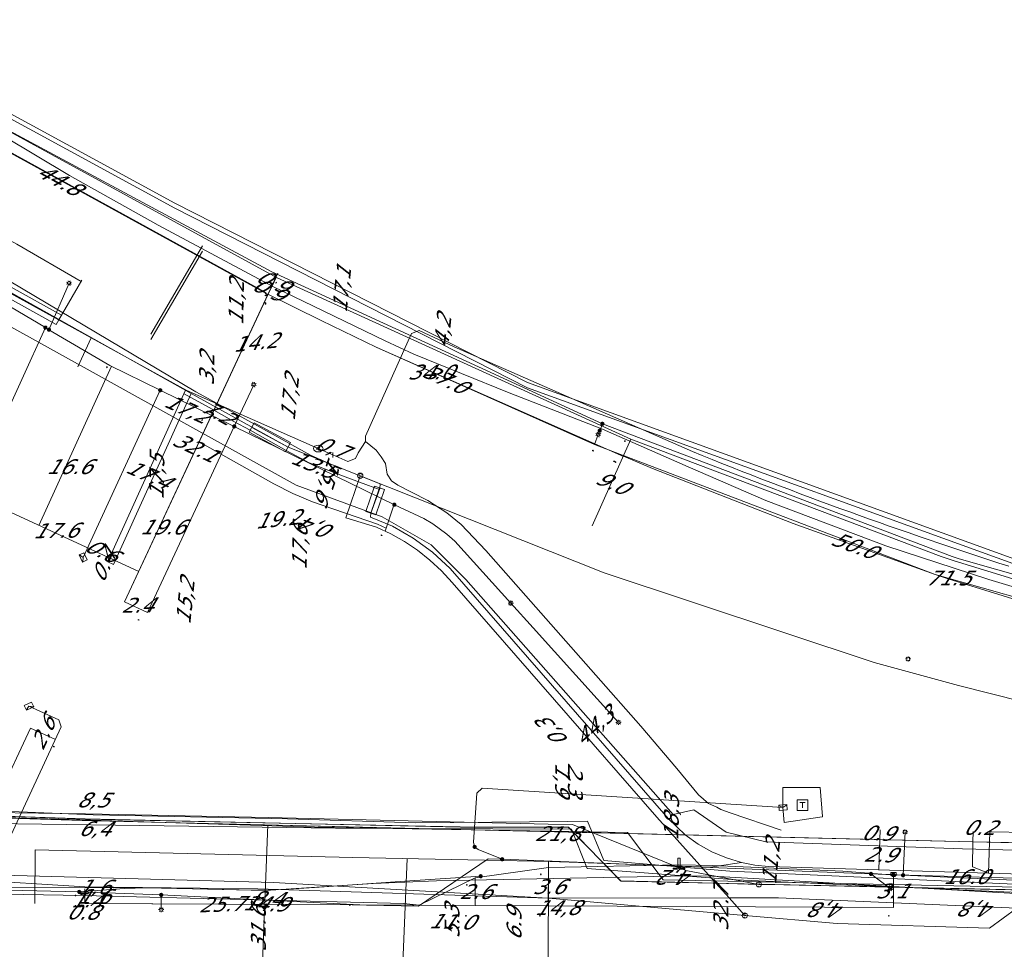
# Model space of a CAD drawing. Header units: metres. Extents: x 124576 to 133557, y 395865 to 402386.
# Tile 217 of 256: x 127365 to 127458, y 402198 to 402286. Entities that reach past the tile are written whole.
import ezdxf
from ezdxf.enums import TextEntityAlignment as Align

# ---------------------------------------------------------------- set-up
doc = ezdxf.new("R2010")
doc.units = ezdxf.units.M
doc.header["$MEASUREMENT"] = 0
for name, color, linetype, lineweight, true_color in [('LG_Datatransport', 3, 'Continuous', 13, 0x00ff00), ('LG_Datatransport_Blauw_Glas_Zuid', 3, 'Continuous', 13, 0x00ff00), ('LG_Datatransport_Eurofiber_Nederland_BV', 3, 'Continuous', 13, 0x00ff00), ('LG_Datatransport_Gebroeders_Van_der_Donk_BV_(FTTX)', 3, 'Continuous', 13, 0x00ff00), ('LG_Datatransport_KPN_BV', 3, 'Continuous', 13, 0x00ff00), ('LG_Datatransport_Tele2_Nederland_BV', 3, 'Continuous', 13, 0x00ff00), ('LG_Datatransport_Ziggo_BV', 3, 'Continuous', 13, 0x00ff00), ('LG_Gas_Hoge_Druk_Enexis_Netbeheer_BV', 7, 'Continuous', 13, 0xff9b00), ('LG_Gas_Lage_Druk_Enexis_Netbeheer_BV', 7, 'Continuous', 13, 0xffdc7d), ('LG_Gas_Lage_Druk_P_Enexis_Netbeheer_BV', 7, 'Continuous', 13, 0xffdc7d), ('LG_Laag_Spanning', 7, 'Continuous', 13, 0x960000), ('LG_Laag_Spanning_Enexis_Netbeheer_BV', 7, 'Continuous', 13, 0x960000), ('LG_Laag_Spanning_Gemeente_Dongen', 7, 'Continuous', 13, 0x960000), ('LG_Midden_Spanning_Enexis_Netbeheer_BV', 7, 'Continuous', 13, 0xd20000), ('LG_Riool_Onder_Druk_Gemeente_Dongen', 7, 'Continuous', 13, 0x800080), ('LG_unet-4_Brabant_Water', 5, 'Continuous', 13, 0x0000ff), ('MV_Datatransport_lijn', 3, 'Continuous', 0, 0x00ff00)]:
    doc.layers.add(name, color=color, linetype=linetype, lineweight=lineweight, true_color=true_color)
for name, color, linetype, lineweight in [('LG_Datatransport_P_KPN_BV', 7, 'Continuous', 0), ('LG_Laag_Spanning_P_Enexis_Netbeheer_BV', 7, 'Continuous', 0), ('LG_unet-4_P_Brabant_Water', 7, 'Continuous', 0), ('MV_Datatransport', 7, 'Continuous', 0), ('MV_Gas_Hoge_Druk', 7, 'Continuous', 0), ('MV_Gas_Hoge_Druk_pijl', 7, 'Continuous', 0), ('MV_Gas_Lage_Druk', 7, 'Continuous', 0), ('MV_Gas_Lage_Druk_pijl', 7, 'Continuous', 0), ('MV_Laag_Spanning', 7, 'Continuous', 0), ('MV_Laag_Spanning_lijn', 7, 'Continuous', 0), ('MV_Laag_Spanning_pijl', 7, 'Continuous', 0), ('MV_unet-4', 7, 'Continuous', 0)]:
    doc.layers.add(name, color=color, linetype=linetype, lineweight=lineweight)
doc.styles.add('Klic_Annotatie', font='verdanai.ttf', dxfattribs={"oblique": 20, "height": 1.4})
doc.styles.add('Style-Arial', font='arial.ttf')

# ---------------------------------------------------------------- blocks, each defined once
blk = doc.blocks.new('Mof')
at = {"layer": 'LG_Laag_Spanning_P_Enexis_Netbeheer_BV'}
h = blk.add_hatch(color=256, dxfattribs=at)
edge = h.paths.add_edge_path()
edge.add_arc((0, 0), 2, 0, 360)
blk = doc.blocks.new('DeliveryPoint')
at = {"layer": 'LG_Laag_Spanning_P_Enexis_Netbeheer_BV', "flags": 128}
blk.add_lwpolyline([(-3.75, -2.5), (3.75, -2.5), (3.75, 2.5), (-3.75, 2.5), (-3.75, -2.5)], close=True, dxfattribs=at)
blk.add_lwpolyline([(-3.75, 2.5), (-3.75, 2.16), (0, 0), (3.75, 2.16)], dxfattribs=at)
blk = doc.blocks.new('Streetlight')
at = {"layer": 'LG_Laag_Spanning_P_Enexis_Netbeheer_BV'}
for p, q in [((-1.77, 1.77), (-1.06, 1.06)), ((0, 2.5), (0, 1.5)), ((1.77, 1.77), (1.06, 1.06)), ((-1.06, -1.06), (-1.77, -1.77)), ((0, -1.5), (0, -2.5)), ((1.06, -1.06), (1.77, -1.77))]:
    blk.add_line(p, q, dxfattribs=at)
at = {"layer": 'LG_Laag_Spanning_P_Enexis_Netbeheer_BV', "flags": 128}
for points in [[(-2.5, 0), (-1.5, 0)], [(1.5, 0), (2.5, 0)]]:
    blk.add_lwpolyline(points, dxfattribs=at)
at = {"layer": 'LG_Laag_Spanning_P_Enexis_Netbeheer_BV'}
blk.add_circle((0, 0), 1.5, dxfattribs=at)
blk = doc.blocks.new('Eindkap')
at = {"layer": 'LG_Gas_Lage_Druk_P_Enexis_Netbeheer_BV', "flags": 128}
blk.add_lwpolyline([(-0.75, -2.5), (1.75, -2.5), (1.75, 2.5), (-0.75, 2.5), (-2.02, 1.24), (-2.02, -1.24), (-0.75, -2.5)], close=True, dxfattribs=at)
blk = doc.blocks.new('DeliveryPoint_1')
at = {"layer": 'LG_Gas_Lage_Druk_P_Enexis_Netbeheer_BV', "flags": 128}
blk.add_lwpolyline([(-3.75, -2.5), (3.75, -2.5), (3.75, 2.5), (-3.75, 2.5), (-3.75, -2.5)], close=True, dxfattribs=at)
blk.add_lwpolyline([(-3.75, 2.5), (-3.75, 2.16), (0, 0), (3.75, 2.16)], dxfattribs=at)
blk = doc.blocks.new('Aftakzadel')
at = {"layer": 'LG_Gas_Lage_Druk_P_Enexis_Netbeheer_BV', "flags": 128}
blk.add_lwpolyline([(3, 3.12, 0.414214), (1, 1.12), (1, -6.38), (-1, -6.38), (-1, 1.12, 0.414214), (-3, 3.12), (-5.5, 3.12), (-5.5, 4.12), (-3, 4.12, -0.414214), (0, 1.12, -0.414214), (3, 4.12), (5.5, 4.12), (5.5, 3.12), (3, 3.12)], format="xyb", close=True, dxfattribs=at)
blk = doc.blocks.new('Aansluitkast_1')
at = {"layer": 'LG_Laag_Spanning_P_Enexis_Netbeheer_BV'}
for p, q in [((-2.5, 2.5), (2.5, 2.5)), ((0, -2.5), (0, 2.5))]:
    blk.add_line(p, q, dxfattribs=at)
at = {"layer": 'LG_Laag_Spanning_P_Enexis_Netbeheer_BV', "flags": 128}
blk.add_lwpolyline([(-5, -5), (5, -5), (5, 5), (-5, 5), (-5, -5)], close=True, dxfattribs=at)
blk = doc.blocks.new('m_pijl')
at = {"layer": 'MV_Laag_Spanning_pijl'}
blk.add_hatch(color=7, dxfattribs=at).paths.add_polyline_path([(-1, -0.33), (-1, 0), (-1, 0.33), (0, 0)])
at = {"layer": 'MV_Laag_Spanning_pijl', "flags": 128}
blk.add_lwpolyline([(-1, 0), (-1, 0.33), (0, 0), (-1, -0.33), (-1, 0)], close=True, dxfattribs=at)
blk = doc.blocks.new('m_pijl_2')
at = {"layer": 'MV_Gas_Lage_Druk_pijl'}
blk.add_hatch(color=7, dxfattribs=at).paths.add_polyline_path([(-1, -0.33), (-1, 0), (-1, 0.33), (0, 0)])
at = {"layer": 'MV_Gas_Lage_Druk_pijl', "flags": 128}
blk.add_lwpolyline([(-1, 0), (-1, 0.33), (0, 0), (-1, -0.33), (-1, 0)], close=True, dxfattribs=at)
blk = doc.blocks.new('m_pijl_3')
at = {"layer": 'MV_Gas_Hoge_Druk_pijl'}
blk.add_hatch(color=7, dxfattribs=at).paths.add_polyline_path([(-1, -0.33), (-1, 0), (-1, 0.33), (0, 0)])
at = {"layer": 'MV_Gas_Hoge_Druk_pijl', "flags": 128}
blk.add_lwpolyline([(-1, 0), (-1, 0.33), (0, 0), (-1, -0.33), (-1, 0)], close=True, dxfattribs=at)
blk = doc.blocks.new('FireHydrant')
at = {"layer": 'LG_unet-4_P_Brabant_Water'}
blk.add_ellipse((0, 0), major_axis=(4.45, 0), ratio=0.727642, dxfattribs=at)
at = {"layer": 'LG_unet-4_P_Brabant_Water', "style": 'Style-Arial'}
blk.add_text('BK', height=2.5, dxfattribs=at).set_placement((0, 0), align=Align.MIDDLE_CENTER)
blk = doc.blocks.new('Afsluiter_2')
at = {"layer": 'LG_unet-4_P_Brabant_Water'}
blk.add_line((0, -2.5), (0, 2.5), dxfattribs=at)
blk.add_solid([(-0.25, 2.5), (0.25, 2.5), (-0.25, -2.5), (0.25, -2.5)], dxfattribs=at)
blk = doc.blocks.new('Onbekend_3')
at = {"layer": 'LG_Datatransport_P_KPN_BV'}
blk.add_hatch(color=256, dxfattribs=at).paths.add_polyline_path([(-0.25, -1.07, -0.262633), (0.23, 0.15), (0.59, 0.47, 0.379827), (0.7, 1.26), (0.69, 1.26, 0.228508), (-0.03, 1.53), (-0.03, 1.52, 0.459053), (-0.82, 0.79), (-1.29, 0.85, -0.414214), (-0.08, 2, -0.243799), (1.09, 1.52, -0.379827), (0.9, 0.11), (0.54, -0.2, 0.262633), (0.23, -1.08), (-0.17, -1.07)])
blk.add_circle((0, 0), 2.5, dxfattribs=at)
at = {"layer": 'LG_Datatransport_P_KPN_BV', "extrusion": (0, 0, -1)}
blk.add_solid([(0.34, -2.06), (-0.21, -2.06), (0.34, -1.51), (-0.21, -1.51)], dxfattribs=at)

msp = doc.modelspace()

# ---------------------------------------------------------------- linework, layer by layer
at = {"layer": 'LG_Datatransport', "flags": 128}
for points in [[(127353.877, 402264.937), (127368.171, 402256.991), (127368.657, 402257.865), (127354.363, 402265.811), (127353.877, 402264.937)], [(127386.422, 402246.794), (127389.866, 402244.935), (127390.34, 402245.815), (127386.896, 402247.674), (127386.422, 402246.794)], [(127398.273, 402241.673), (127397.464, 402239.289), (127398.41, 402238.967), (127399.219, 402241.351), (127398.273, 402241.673)]]:
    msp.add_lwpolyline(points, dxfattribs=at)
at = {"layer": 'LG_Datatransport_Blauw_Glas_Zuid', "flags": 128}
msp.add_lwpolyline([(127469.9, 402203.5), (127425.6, 402204.4), (127422.2, 402208.9), (127392.6, 402209.4), (127351.2, 402210.7), (127351.2, 402205), (127349.6, 402205), (127345.3, 402204.9), (127329.6, 402205.4), (127316.3, 402205.8), (127300.8, 402207.9), (127296.4, 402209.9), (127234.8, 402214), (127190.2, 402216.7), (127187.9, 402215.9), (127185.9, 402213.9), (127184.5, 402210.3), (127182.5, 402210.4), (127174.7, 402210.7), (127174.4, 402212.4), (127169.7, 402216.2), (127165.4, 402218), (127153.8, 402219), (127067.4, 402225.1)], dxfattribs=at)
at = {"layer": 'LG_Datatransport_Eurofiber_Nederland_BV', "flags": 128}
for points in [[(127207.8, 402215.3), (127312.3, 402206.2), (127312.6, 402213), (127316.2, 402212.9), (127361.4, 402210.5), (127370.9, 402210.2), (127406.4, 402209.4), (127416.6, 402209.4), (127421.6, 402204.3), (127462.3, 402203.4)], [(127259.891, 402211.392), (127300.961, 402207.764), (127313.178, 402206.656), (127313.477, 402213.449), (127317.074, 402213.291), (127329.321, 402212.653), (127362.282, 402210.937), (127371.656, 402210.553), (127390.06, 402210.189), (127402.185, 402209.793), (127416.533, 402209.935), (127418.433, 402209.954), (127419.967, 402206.242), (127431.892, 402205.236), (127462.267, 402203.832)], [(127259.891, 402211.392), (127300.961, 402207.764), (127313.178, 402206.656), (127313.477, 402213.449), (127317.074, 402213.291), (127329.321, 402212.653), (127362.282, 402210.937), (127371.656, 402210.553), (127390.06, 402210.189), (127402.185, 402209.793), (127416.533, 402209.935), (127418.433, 402209.954), (127419.967, 402206.242), (127431.892, 402205.236), (127462.267, 402203.832)], [(127259.891, 402211.392), (127300.961, 402207.764), (127313.178, 402206.656), (127313.477, 402213.449), (127317.074, 402213.291), (127329.321, 402212.653), (127362.282, 402210.937), (127371.656, 402210.553), (127390.06, 402210.189), (127402.185, 402209.793), (127416.533, 402209.935), (127418.433, 402209.954), (127419.967, 402206.242), (127431.892, 402205.236), (127462.267, 402203.832)], [(127300.961, 402207.764), (127313.178, 402206.656), (127313.477, 402213.449), (127317.074, 402213.291), (127329.321, 402212.653), (127362.282, 402210.937), (127371.656, 402210.553), (127390.06, 402210.189)], [(127390.06, 402210.189), (127402.185, 402209.793), (127416.533, 402209.935), (127418.433, 402209.954), (127419.967, 402206.242), (127431.892, 402205.236), (127462.267, 402203.832), (127501.681, 402202.159), (127509.911, 402202.859), (127513.017, 402202.973), (127516.1, 402202.745), (127519.387, 402202.118), (127522.114, 402201.277), (127525.343, 402199.621), (127528.76, 402198.207), (127532.27, 402197.081), (127535.816, 402196.256), (127536.449, 402196.106), (127537.023, 402195.655), (127537.335, 402195.01), (127537.346, 402194.344), (127538.602, 402194.348), (127543.099, 402194.533), (127545.064, 402194.614)]]:
    msp.add_lwpolyline(points, dxfattribs=at)
at = {"layer": 'LG_Datatransport_Gebroeders_Van_der_Donk_BV_(FTTX)', "flags": 128}
msp.add_lwpolyline([(127146.729, 402378.25), (127168.374, 402366.081), (127171.515, 402364.735), (127184.875, 402358.29), (127204.882, 402346.158), (127233.211, 402329.109), (127296.118, 402294.016), (127306.702, 402287.812), (127325.127, 402271.008), (127331.094, 402268.855), (127343.594, 402265.993), (127350.664, 402264.08), (127390.854, 402241.782), (127398.996, 402238.779), (127403.65, 402236.135), (127406.93, 402232.857), (127426.521, 402210.604), (127428.477, 402211.054), (127431.541, 402208.922), (127435.312, 402208.018), (127453.89, 402207.345), (127499.649, 402206.215)], dxfattribs=at)
at = {"layer": 'LG_Datatransport_KPN_BV', "flags": 128}
for points in [[(127396.927, 402242.667), (127393.78, 402243.92), (127392.211, 402244.598), (127382.483, 402250), (127381.383, 402250.611), (127347.358, 402270.832), (127167.232, 402369.136), (127159.093, 402373.589), (127152.376, 402377.346), (127149.189, 402379.104)], [(127433.312, 402201.04), (127431.815, 402202.714), (127430.583, 402204.092), (127429.868, 402204.891), (127424.985, 402210.352), (127405.63, 402232.566), (127404.619, 402233.664), (127403.525, 402234.68), (127402.354, 402235.606), (127401.114, 402236.436), (127399.812, 402237.167), (127398.457, 402237.792), (127395.557, 402238.679), (127396.927, 402242.667)], [(127544.731, 402199.973), (127544.477, 402199.99), (127543.78, 402200.037), (127522.249, 402205.87), (127510.3, 402208.947), (127508.731, 402209.335), (127500, 402211.493), (127496.51, 402212.357), (127482.159, 402215.747), (127474.745, 402217.435), (127453.533, 402222.817), (127445.554, 402225), (127420.013, 402233.483), (127396.927, 402242.667)], [(127433.312, 402201.04), (127414.724, 402202.688), (127414.713, 402202.689), (127388.725, 402204.171), (127350.245, 402205.205), (127345.127, 402205.315), (127326.886, 402205.707), (127312.343, 402206.881), (127300.414, 402207.845), (127300.325, 402207.852), (127209.095, 402215.262), (127205.368, 402215.564), (127193.387, 402216.249)], [(127299.84, 402215.344), (127306.415, 402214.402), (127314.612, 402213.541), (127326.588, 402212.652), (127348.739, 402211.443), (127361.999, 402210.795), (127370.947, 402210.663), (127388.215, 402210.298), (127414.721, 402209.689), (127417.017, 402209.635), (127427.743, 402205.295), (127429.868, 402204.891), (127434.635, 402203.985)], [(127273.62, 402209.584), (127312.314, 402206.225), (127312.343, 402206.881), (127312.353, 402207.113), (127312.612, 402213.019), (127316.212, 402212.867), (127361.426, 402210.513), (127370.949, 402210.163), (127401.476, 402209.535), (127406.385, 402209.419), (127414.716, 402209.413), (127416.62, 402209.384), (127421.558, 402204.331), (127430.583, 402204.092), (127434.635, 402203.985)], [(127459.053, 402201.727), (127436.487, 402202.721), (127431.815, 402202.714), (127414.724, 402202.688), (127414.707, 402202.688), (127387.227, 402203.571), (127370.881, 402203.763), (127348.462, 402205.148), (127345.127, 402205.315), (127326.307, 402206.257), (127312.353, 402207.113), (127300.414, 402207.845), (127300.298, 402207.852), (127273.62, 402209.584)], [(127527.523, 402199.489), (127526.11, 402200.149), (127523.834, 402201.267), (127521.472, 402202.187), (127519.039, 402202.902), (127516.555, 402203.407), (127514.036, 402203.698), (127511.501, 402203.773), (127508.97, 402203.631), (127507.999, 402203.557), (127500, 402202.951), (127499.988, 402202.951), (127462.28, 402204.069), (127461.343, 402203.389), (127459.053, 402201.727), (127456.453, 402199.84), (127442.043, 402200.267), (127433.312, 402201.04)], [(127434.635, 402203.985), (127435.591, 402203.96), (127461.343, 402203.389), (127462.252, 402203.369), (127471.204, 402203.08), (127498.307, 402201.812)]]:
    msp.add_lwpolyline(points, dxfattribs=at)
at = {"layer": 'LG_Datatransport_Tele2_Nederland_BV', "flags": 128}
msp.add_lwpolyline([(127154.997, 402218.501), (127164.8, 402217.8), (127168.2, 402216.2), (127171.1, 402214.3), (127172.9, 402212.8), (127175.2, 402210.3), (127185.4, 402210.8), (127187.2, 402213.6), (127189.9, 402215.5), (127193.5, 402216.2), (127220.2, 402214.6), (127312.8, 402206.1), (127312.9, 402212.7), (127364.5, 402209.7), (127394.6, 402209.3), (127416.9, 402209.2), (127418.4, 402205.5), (127432.5, 402204.4), (127497.2, 402201.5)], dxfattribs=at)
at = {"layer": 'LG_Datatransport_Ziggo_BV'}
for p, q in [((127368.414, 402257.428), (127354.12, 402265.374)), ((127380.932, 402250.462), (127373.6, 402234.267)), ((127390.103, 402245.375), (127386.659, 402247.234)), ((127397.937, 402239.128), (127398.746, 402241.512)), ((127373.055, 402234.516), (127373.6, 402234.267)), ((127454.891, 402208.023), (127427.676, 402208.673)), ((127454.891, 402208.023), (127454.909, 402208.983)), ((127460.106, 402207.897), (127454.891, 402208.023))]:
    msp.add_line(p, q, dxfattribs=at)
at = {"layer": 'LG_Datatransport_Ziggo_BV', "flags": 128}
for points in [[(127373.055, 402234.516), (127373.6, 402234.267), (127380.932, 402250.462), (127354.155, 402265.438), (127353.406, 402266.287), (127352.768, 402266.487), (127346.416, 402268.481), (127340.095, 402270.009), (127333.362, 402271.3), (127332.745, 402271.156), (127331.862, 402267.846), (127330.465, 402268.051), (127325.158, 402270.948), (127323.069, 402271.87), (127322.974, 402271.94), (127322.341, 402271.729)], [(127352.768, 402266.487), (127353.406, 402266.287), (127354.155, 402265.438), (127380.932, 402250.462)], [(127501.006, 402203.704), (127456.364, 402205.048), (127435.557, 402205.674), (127434.27, 402205.802), (127433.001, 402206.051), (127431.571, 402206.485), (127430.196, 402207.072), (127428.892, 402207.804), (127427.676, 402208.673), (127426.08, 402210.174), (127405.428, 402233.895), (127403.769, 402235.435), (127401.942, 402236.77), (127399.971, 402237.883), (127397.883, 402238.757), (127397.937, 402239.128), (127398.778, 402241.473), (127398.802, 402241.907), (127390.124, 402245.372), (127380.932, 402250.462), (127354.155, 402265.438)], [(127501.006, 402203.704), (127456.364, 402205.048), (127435.557, 402205.674), (127434.27, 402205.802), (127433.001, 402206.051), (127431.571, 402206.485), (127430.196, 402207.072), (127428.892, 402207.804), (127427.676, 402208.673), (127426.08, 402210.174), (127405.428, 402233.895), (127403.769, 402235.435), (127401.942, 402236.77), (127399.971, 402237.883), (127397.883, 402238.757), (127397.937, 402239.128), (127398.778, 402241.473), (127398.802, 402241.907), (127390.124, 402245.372), (127380.932, 402250.462), (127354.155, 402265.438)], [(127366.141, 402202.187), (127366.166, 402207.252), (127396.212, 402206.521), (127414.884, 402206.159), (127430.049, 402205.624), (127433.001, 402206.051), (127431.571, 402206.485), (127430.196, 402207.072), (127428.892, 402207.804), (127427.676, 402208.673), (127426.08, 402210.174), (127405.428, 402233.895), (127403.769, 402235.435), (127401.942, 402236.77), (127399.971, 402237.883), (127397.883, 402238.757), (127397.937, 402239.128), (127398.778, 402241.473), (127398.802, 402241.907), (127390.124, 402245.372), (127380.932, 402250.462), (127354.155, 402265.438)], [(127354.155, 402265.438), (127380.932, 402250.462), (127390.124, 402245.372), (127398.802, 402241.907), (127398.778, 402241.473), (127397.937, 402239.128), (127397.883, 402238.757), (127399.971, 402237.883), (127401.942, 402236.77), (127403.769, 402235.435), (127405.428, 402233.895), (127426.08, 402210.174), (127427.676, 402208.673), (127428.892, 402207.804), (127430.196, 402207.072), (127431.571, 402206.485), (127433.001, 402206.051), (127434.27, 402205.802), (127435.557, 402205.674), (127456.364, 402205.048), (127501.006, 402203.704)], [(127354.155, 402265.438), (127380.932, 402250.462), (127390.124, 402245.372), (127398.802, 402241.907), (127398.778, 402241.473), (127397.937, 402239.128), (127397.883, 402238.757), (127399.971, 402237.883), (127401.942, 402236.77), (127403.769, 402235.435), (127405.428, 402233.895), (127426.08, 402210.174), (127427.676, 402208.673), (127428.892, 402207.804), (127430.196, 402207.072), (127431.571, 402206.485), (127433.001, 402206.051), (127434.27, 402205.802), (127435.557, 402205.674), (127456.364, 402205.048), (127454.846, 402205.637), (127454.891, 402208.023), (127454.909, 402208.983)], [(127354.155, 402265.438), (127380.932, 402250.462), (127390.124, 402245.372), (127398.802, 402241.907), (127398.778, 402241.473), (127397.937, 402239.128), (127397.883, 402238.757), (127399.971, 402237.883), (127401.942, 402236.77), (127403.769, 402235.435), (127405.428, 402233.895), (127426.08, 402210.174), (127427.676, 402208.673), (127428.892, 402207.804), (127430.196, 402207.072), (127431.571, 402206.485), (127433.001, 402206.051), (127434.27, 402205.802), (127435.557, 402205.674), (127456.364, 402205.048), (127501.006, 402203.704)], [(127380.932, 402250.462), (127390.124, 402245.372), (127398.802, 402241.907), (127398.778, 402241.473), (127397.937, 402239.128), (127397.883, 402238.757), (127399.971, 402237.883), (127401.942, 402236.77), (127403.769, 402235.435), (127405.428, 402233.895)], [(127405.428, 402233.895), (127426.08, 402210.174), (127427.676, 402208.673)], [(127427.676, 402208.673), (127370.615, 402210.037), (127359.694, 402210.364), (127341.467, 402211.178), (127333.577, 402211.776)], [(127427.676, 402208.673), (127428.892, 402207.804), (127430.196, 402207.072), (127431.571, 402206.485), (127433.001, 402206.051)], [(127456.364, 402205.048), (127454.846, 402205.637), (127454.891, 402208.023)], [(127366.141, 402202.187), (127366.166, 402207.252), (127396.212, 402206.521)], [(127433.001, 402206.051), (127430.049, 402205.624), (127414.884, 402206.159), (127396.212, 402206.521)], [(127433.001, 402206.051), (127434.27, 402205.802), (127435.557, 402205.674), (127456.364, 402205.048)], [(127456.364, 402205.048), (127501.006, 402203.704), (127505.221, 402203.973), (127509.473, 402204.401), (127512.75, 402204.525), (127516.964, 402204.069), (127520.343, 402203.42), (127523.388, 402202.294), (127528.001, 402200.002), (127533.056, 402198.326), (127534.478, 402195.638)]]:
    msp.add_lwpolyline(points, dxfattribs=at)
at = {"layer": 'LG_Gas_Hoge_Druk_Enexis_Netbeheer_BV'}
msp.add_line((127388.652, 402260.587), (127399.283, 402255.445), dxfattribs=at)
at = {"layer": 'LG_Gas_Hoge_Druk_Enexis_Netbeheer_BV', "flags": 128}
for points in [[(127342.897, 402286.657), (127349.146, 402283.238), (127353.564, 402280.821), (127389.069, 402261.393), (127422.512, 402246.122), (127451.871, 402235.011), (127453.11, 402234.611), (127469.462, 402229.602), (127518.067, 402218.669), (127562.155, 402211.97), (127562.499, 402211.956)], [(127343.449, 402273.225), (127344.261, 402274.67), (127344.74, 402275.461), (127348.807, 402282.115), (127349.139, 402282.658), (127354.676, 402279.536), (127358.82, 402277.626), (127363.136, 402274.845), (127369.431, 402271.103), (127377.803, 402266.371), (127388.652, 402260.587), (127399.283, 402255.445), (127401.99, 402254.17), (127411.017, 402250.505), (127415.555, 402248.757), (127419.838, 402247.08), (127427.962, 402243.524), (127435.294, 402240.331), (127446.66, 402236.015), (127456.402, 402232.848), (127468.458, 402229.205)]]:
    msp.add_lwpolyline(points, dxfattribs=at)
at = {"layer": 'LG_Gas_Lage_Druk_Enexis_Netbeheer_BV', "flags": 128}
for points in [[(127361.277, 402203.093), (127368.642, 402218.883), (127368.4, 402219.547), (127365.59, 402220.858)], [(127291.202, 402212.652), (127298.394, 402208.459), (127300.301, 402207.753), (127311.239, 402206.367), (127312.125, 402206.255), (127327.758, 402204.274), (127333.255, 402203.577), (127352.83, 402203.239), (127359.854, 402203.118), (127361.277, 402203.093), (127370.712, 402202.93), (127401.065, 402202.175), (127402.5, 402202.028), (127407.805, 402204.617), (127414.731, 402205.59), (127427.08, 402205.82), (127430.245, 402205.777), (127442.568, 402205.229), (127446.287, 402204.948), (127447.387, 402204.932)]]:
    msp.add_lwpolyline(points, dxfattribs=at)
at = {"layer": 'LG_Laag_Spanning', "flags": 128}
msp.add_lwpolyline([(127437.035, 402209.827), (127440.642, 402210.381), (127440.643, 402210.381), (127440.644, 402210.382), (127440.645, 402210.382), (127440.646, 402210.383), (127440.647, 402210.384), (127440.648, 402210.385), (127440.649, 402210.386), (127440.649, 402210.387), (127440.65, 402210.388), (127440.65, 402210.389), (127440.65, 402210.391), (127440.65, 402210.392), (127440.454, 402213.147), (127440.454, 402213.148), (127440.453, 402213.149), (127440.453, 402213.15), (127440.452, 402213.151), (127440.452, 402213.153), (127440.451, 402213.153), (127440.45, 402213.154), (127440.449, 402213.155), (127440.448, 402213.155), (127440.446, 402213.156), (127440.445, 402213.156), (127440.444, 402213.156), (127436.914, 402213.156), (127436.913, 402213.156), (127436.912, 402213.156), (127436.91, 402213.155), (127436.909, 402213.155), (127436.908, 402213.154), (127436.907, 402213.153), (127436.906, 402213.152), (127436.906, 402213.151), (127436.905, 402213.15), (127436.905, 402213.149), (127436.904, 402213.148), (127436.904, 402213.146), (127436.904, 402211.256), (127436.904, 402211.255), (127437.023, 402209.836), (127437.023, 402209.835), (127437.024, 402209.834), (127437.024, 402209.833), (127437.025, 402209.831), (127437.025, 402209.83), (127437.026, 402209.83), (127437.027, 402209.829), (127437.028, 402209.828), (127437.03, 402209.828), (127437.031, 402209.827), (127437.032, 402209.827), (127437.033, 402209.827), (127437.035, 402209.827)], dxfattribs=at)
at = {"layer": 'LG_Laag_Spanning_Enexis_Netbeheer_BV'}
for p, q in [((127367.481, 402256.491), (127369.382, 402260.894)), ((127385.007, 402247.332), (127386.849, 402251.283)), ((127378.004, 402250.759), (127370.716, 402234.932)), ((127419.837, 402247.582), (127419.583, 402246.93)), ((127419.583, 402246.93), (127419.44, 402246.562)), ((127448.284, 402204.849), (127448.469, 402208.943)), ((127445.246, 402204.975), (127447.071, 402203.586)), ((127378.099, 402202.988), (127378.1, 402201.599))]:
    msp.add_line(p, q, dxfattribs=at)
at = {"layer": 'LG_Laag_Spanning_Enexis_Netbeheer_BV', "flags": 128}
for points in [[(127487.389, 402225.164), (127453.579, 402234.808), (127452.913, 402235.022), (127419.837, 402247.582), (127388.556, 402261.975), (127358.201, 402278.269), (127354.048, 402280.498), (127353.628, 402280.735), (127351.876, 402281.676), (127342.931, 402286.528), (127336.458, 402290.039), (127335.871, 402290.365), (127307.1, 402306.335), (127304.907, 402305.42), (127303.494, 402303.097), (127301.386, 402299.631), (127300.211, 402297.371), (127298.293, 402296.67), (127298.055, 402296.807)], [(127304.907, 402305.42), (127307.1, 402306.335), (127335.871, 402290.365), (127336.458, 402290.039), (127342.931, 402286.528), (127351.876, 402281.676), (127353.628, 402280.735), (127354.048, 402280.498), (127358.201, 402278.269), (127388.556, 402261.975), (127419.837, 402247.582), (127452.913, 402235.022), (127453.579, 402234.808), (127487.389, 402225.164), (127516.241, 402218.771), (127522.831, 402217.54), (127568.244, 402211.718), (127568.365, 402211.71), (127585.6, 402210.905), (127586.733, 402211.504)], [(127487.389, 402225.164), (127453.579, 402234.808), (127452.913, 402235.022), (127419.837, 402247.582), (127388.556, 402261.975), (127358.201, 402278.269), (127354.048, 402280.498), (127353.628, 402280.735), (127351.876, 402281.676), (127342.931, 402286.528)], [(127325.989, 402280.825), (127326.897, 402280.299), (127341.127, 402272.056), (127356.658, 402262.883), (127361.875, 402259.801), (127367.143, 402256.69), (127367.481, 402256.491), (127373.231, 402253.094), (127378.004, 402250.759), (127385.007, 402247.332), (127400.156, 402239.92)], [(127341.127, 402272.056), (127356.658, 402262.883), (127361.875, 402259.801), (127367.143, 402256.69), (127367.481, 402256.491), (127373.231, 402253.094), (127378.004, 402250.759), (127385.007, 402247.332), (127400.156, 402239.92)], [(127341.127, 402272.056), (127356.658, 402262.883), (127361.875, 402259.801), (127367.143, 402256.69), (127367.481, 402256.491), (127373.231, 402253.094), (127378.004, 402250.759), (127385.007, 402247.332), (127400.156, 402239.92)], [(127400.156, 402239.92), (127402.952, 402238.607), (127403.808, 402238.099), (127405.133, 402237.13), (127405.871, 402236.463), (127411.163, 402230.602)], [(127400.156, 402239.92), (127402.952, 402238.607), (127403.808, 402238.099), (127405.133, 402237.13), (127405.871, 402236.463), (127411.163, 402230.602)], [(127411.163, 402230.602), (127413.284, 402228.254), (127421.352, 402219.32)], [(127411.163, 402230.602), (127413.284, 402228.254), (127421.352, 402219.32)], [(127284.067, 402226.136), (127282.82, 402224.276), (127286.069, 402217.853), (127286.63, 402217.076), (127286.787, 402216.866), (127287.106, 402216.45), (127287.201, 402216.329), (127303.669, 402204.888), (127339.17, 402204), (127350.267, 402203.723), (127354.245, 402203.665), (127370.345, 402203.269)], [(127179.379, 402194.999), (127179.722, 402195.967), (127181.057, 402196.939), (127183.68, 402197.019), (127184.589, 402197.038), (127184.976, 402197.491), (127184.789, 402198.771), (127183.397, 402208.293), (127186.538, 402215.233), (127191.085, 402217.618), (127250.871, 402213.637), (127270.206, 402212.489), (127316.126, 402206.477), (127327.713, 402205.231), (127335.864, 402204.355), (127339.17, 402204), (127350.267, 402203.723), (127354.245, 402203.665), (127370.345, 402203.269)], [(127287.106, 402216.45), (127287.201, 402216.329), (127303.669, 402204.888), (127339.17, 402204), (127350.267, 402203.723), (127354.245, 402203.665), (127370.345, 402203.269)], [(127407.75, 402207.532), (127407.646, 402207.971), (127407.946, 402212.624), (127408.477, 402213.091), (127436.914, 402211.256)], [(127410.351, 402206.363), (127408.077, 402207.284), (127407.75, 402207.532)], [(127370.345, 402203.269), (127378.099, 402202.988), (127397.51, 402202.023), (127402.449, 402201.929), (127409.038, 402206.415), (127410.351, 402206.363), (127442.671, 402205.077), (127445.246, 402204.975), (127447.357, 402204.891)], [(127370.345, 402203.269), (127378.099, 402202.988), (127397.51, 402202.023), (127402.449, 402201.929), (127409.038, 402206.415), (127410.351, 402206.363), (127442.671, 402205.077), (127445.246, 402204.975), (127447.357, 402204.891)], [(127370.345, 402203.269), (127378.099, 402202.988), (127397.51, 402202.023), (127402.449, 402201.929), (127409.038, 402206.415), (127410.351, 402206.363), (127442.671, 402205.077), (127445.246, 402204.975), (127447.357, 402204.891)], [(127370.345, 402203.269), (127378.099, 402202.988), (127397.51, 402202.023), (127402.449, 402201.929), (127409.038, 402206.415), (127410.351, 402206.363), (127442.671, 402205.077), (127445.246, 402204.975), (127447.357, 402204.891)], [(127408.322, 402204.754), (127401.145, 402204.273), (127392.603, 402203.701), (127390.607, 402203.571), (127388.951, 402203.466), (127386.953, 402203.426), (127376.629, 402203.661), (127374.632, 402203.606), (127370.345, 402203.269)], [(127408.322, 402204.754), (127401.145, 402204.273), (127392.603, 402203.701), (127390.607, 402203.571), (127388.951, 402203.466), (127386.953, 402203.426), (127376.629, 402203.661), (127374.632, 402203.606), (127370.345, 402203.269)], [(127408.322, 402204.754), (127401.145, 402204.273), (127392.603, 402203.701), (127390.607, 402203.571), (127388.951, 402203.466), (127386.953, 402203.426), (127376.629, 402203.661), (127374.632, 402203.606), (127370.345, 402203.269)], [(127408.322, 402204.754), (127401.145, 402204.273), (127392.603, 402203.701), (127390.607, 402203.571), (127388.951, 402203.466), (127386.953, 402203.426), (127376.629, 402203.661), (127374.632, 402203.606), (127370.345, 402203.269)], [(127534.391, 402200.862), (127527.94, 402201.256), (127448.284, 402204.849), (127447.357, 402204.891)], [(127534.391, 402200.862), (127527.94, 402201.256), (127448.284, 402204.849), (127447.357, 402204.891)], [(127339.17, 402204), (127350.267, 402203.723), (127354.245, 402203.665), (127370.345, 402203.269)]]:
    msp.add_lwpolyline(points, dxfattribs=at)
at = {"layer": 'LG_Laag_Spanning_Gemeente_Dongen'}
msp.add_line((127382.011, 402264.43), (127377.106, 402256.072), dxfattribs=at)
at = {"layer": 'LG_Laag_Spanning_Gemeente_Dongen', "flags": 128}
msp.add_lwpolyline([(127589.227, 402210.755), (127589.076, 402210.759), (127571.237, 402211.795), (127544.458, 402215.256), (127509.946, 402221.275), (127467.469, 402231.658), (127412.756, 402251.501), (127379.384, 402268.482), (127362.034, 402277.917), (127327.408, 402296.08), (127314.013, 402303.348), (127236.534, 402346.532), (127190.903, 402371.754), (127169.013, 402383.83), (127166.564, 402385.138)], dxfattribs=at)
at = {"layer": 'LG_Midden_Spanning_Enexis_Netbeheer_BV', "flags": 128}
for points in [[(127644.326, 402207.98), (127616.923, 402208.379), (127581.958, 402209.722), (127488.46, 402224.094), (127486.045, 402224.65), (127485.359, 402224.167), (127482.525, 402211.73), (127481.747, 402208.316), (127480.677, 402207.473), (127470.843, 402207.641), (127442.913, 402208.309), (127370.615, 402210.037), (127348.777, 402210.811), (127343.795, 402211.055), (127341.467, 402211.178), (127316.384, 402213.438), (127301.34, 402215.403), (127300.247, 402215.757), (127300.096, 402215.896)], [(127765.873, 402204.275), (127765.136, 402205.036), (127731.463, 402205.89), (127644.326, 402207.98), (127616.923, 402208.379), (127581.958, 402209.722), (127488.46, 402224.094), (127486.045, 402224.65), (127485.359, 402224.167), (127482.525, 402211.73), (127481.747, 402208.316), (127480.677, 402207.473), (127470.843, 402207.641), (127442.913, 402208.309), (127370.615, 402210.037), (127348.777, 402210.811), (127343.795, 402211.055), (127341.467, 402211.178), (127316.384, 402213.438), (127301.34, 402215.403), (127300.247, 402215.757), (127300.096, 402215.896)], [(127325.151, 402205.572), (127325.534, 402205.557), (127340.572, 402203.303), (127352.853, 402203.839), (127356.521, 402203.66), (127375.629, 402203.684), (127387.953, 402203.403), (127398.152, 402204.073), (127404.144, 402204.331), (127427.854, 402204.79), (127430.252, 402204.744), (127485.406, 402201.591), (127487.774, 402201.789), (127492.628, 402202.895), (127494.986, 402202.99), (127533.135, 402200.936), (127533.867, 402200.894), (127534.085, 402200.881), (127534.389, 402200.849)], [(127325.151, 402205.572), (127325.534, 402205.557), (127340.572, 402203.303), (127352.853, 402203.839), (127356.521, 402203.66), (127375.629, 402203.684), (127387.953, 402203.403), (127398.152, 402204.073), (127404.144, 402204.331), (127427.854, 402204.79), (127430.252, 402204.744), (127485.406, 402201.591), (127487.774, 402201.789), (127492.628, 402202.895), (127494.986, 402202.99), (127533.135, 402200.936), (127533.867, 402200.894), (127534.085, 402200.881), (127534.389, 402200.849)]]:
    msp.add_lwpolyline(points, dxfattribs=at)
at = {"layer": 'LG_Riool_Onder_Druk_Gemeente_Dongen'}
msp.add_line((127382.011, 402263.93), (127377.106, 402255.572), dxfattribs=at)
at = {"layer": 'LG_Riool_Onder_Druk_Gemeente_Dongen', "flags": 128}
msp.add_lwpolyline([(127907.091, 402350.532), (127903.801, 402218.354), (127862.088, 402206.824), (127833.496, 402205.047), (127816.502, 402204.326), (127589.076, 402210.259), (127571.237, 402211.295), (127544.458, 402214.756), (127509.946, 402220.775), (127467.469, 402231.158), (127412.756, 402251.001), (127379.384, 402267.982), (127362.034, 402277.417), (127327.408, 402295.58), (127314.013, 402302.848), (127236.534, 402346.032), (127190.903, 402371.254), (127169.013, 402383.33), (127165.996, 402384.941)], dxfattribs=at)
at = {"layer": 'LG_unet-4_Brabant_Water'}
for p, q in [((127370.22, 402252.99), (127371.46, 402255.73)), ((127394.33, 402244.63), (127392.96, 402245.24)), ((127431.93, 402210.76), (127436.74, 402209.1))]:
    msp.add_line(p, q, dxfattribs=at)
at = {"layer": 'LG_unet-4_Brabant_Water', "flags": 128}
for points in [[(127392.96, 402245.24), (127380.52, 402250.73), (127371.46, 402255.73), (127353.99, 402265.36), (127336.54, 402274.98), (127327.48, 402279.98)], [(127396.72, 402244.83), (127397.41, 402245.9), (127397.42, 402246.42), (127401.47, 402255.45), (127401.77, 402256.13), (127402.5, 402256.4), (127405.82, 402254.87)], [(127458.3, 402234.1), (127457.35, 402234.4), (127456.4, 402234.71), (127455.46, 402235.02), (127454.51, 402235.33), (127453.57, 402235.64), (127452.62, 402235.96), (127451.68, 402236.28), (127450.74, 402236.6), (127449.8, 402236.92), (127448.86, 402237.25), (127447.92, 402237.57), (127446.98, 402237.9), (127446.04, 402238.23), (127445.1, 402238.57), (127444.16, 402238.9), (127443.23, 402239.24), (127442.29, 402239.58), (127441.36, 402239.92), (127440.42, 402240.27), (127439.49, 402240.62), (127438.56, 402240.96), (127437.63, 402241.32), (127436.7, 402241.67), (127435.77, 402242.03), (127434.84, 402242.38), (127433.91, 402242.74), (127432.98, 402243.11), (127432.06, 402243.47), (127431.13, 402243.84), (127430.21, 402244.21), (127429.28, 402244.58), (127428.36, 402244.95), (127405.82, 402254.87)], [(127397.41, 402245.9), (127398.43, 402245.1), (127398.9, 402244.46), (127399.31, 402243.81), (127399.46, 402242.8), (127399.89, 402242.17), (127400.48, 402241.77), (127401.79, 402241.12), (127403.31, 402240.31), (127405.13, 402239.14), (127406.47, 402238.04), (127408.8, 402235.58), (127423.47, 402218.96), (127426.89, 402214.95), (127428.94, 402212.47), (127429.86, 402211.65), (127430.65, 402211.28), (127431.04, 402211.07), (127431.93, 402210.76)], [(127394.33, 402244.63), (127395.74, 402244.01), (127396.47, 402244.29), (127396.72, 402244.83)]]:
    msp.add_lwpolyline(points, dxfattribs=at)
at = {"layer": 'MV_Datatransport_lijn'}
for p, q in [((127368.414, 402257.428), (127370.584, 402261.178)), ((127373.22, 402234.88), (127380.41, 402250.754)), ((127373.22, 402234.88), (127373.055, 402234.516)), ((127373.22, 402234.88), (127373.765, 402234.629)), ((127387.612, 402194.71), (127388.196, 402209.617)), ((127446.121, 402209.15), (127446.091, 402208.233)), ((127456.482, 402208.954), (127456.364, 402205.048)), ((127456.682, 402208.95), (127456.482, 402208.954)), ((127456.682, 402208.95), (127481.783, 402208.475)), ((127446.091, 402208.233), (127445.999, 402205.36)), ((127400.925, 402195.446), (127401.367, 402206.421)), ((127414.68, 402187.89), (127414.732, 402206.162))]:
    msp.add_line(p, q, dxfattribs=at)
at = {"layer": 'MV_Datatransport_lijn', "flags": 128}
for points in [[(127348.64, 402273.303), (127352.36, 402271.248), (127358.62, 402267.788), (127364.434, 402264.576), (127370.514, 402261.058)], [(127380.264, 402250.433), (127382.638, 402249.115), (127384.982, 402247.813), (127386.524, 402246.983)], [(127386.524, 402246.983), (127389.935, 402245.063), (127391.266, 402244.323), (127392.107, 402243.881), (127395.234, 402242.645), (127397.7, 402241.745), (127398.741, 402241.371)]]:
    msp.add_lwpolyline(points, dxfattribs=at)
at = {"layer": 'MV_Gas_Hoge_Druk_pijl'}
for p, q in [((127388.225, 402259.848), (127388.587, 402260.623)), ((127388.587, 402260.623), (127388.971, 402261.444)), ((127374.622, 402230.73), (127388.225, 402259.848)), ((127418.88, 402237.932), (127422.512, 402246.122))]:
    msp.add_line(p, q, dxfattribs=at)
at = {"layer": 'MV_Gas_Hoge_Druk_pijl', "flags": 128}
for points in [[(127348.731, 402281.486), (127387.822, 402260.03), (127388.028, 402259.926), (127388.199, 402259.841)], [(127388.199, 402259.841), (127393.223, 402257.358), (127398.446, 402254.849), (127421.832, 402244.48)], [(127468.956, 402227.93), (127466.028, 402228.75), (127452.56, 402232.92), (127451.31, 402233.32), (127437.876, 402238.154), (127424.582, 402243.358), (127421.825, 402244.526)]]:
    msp.add_lwpolyline(points, dxfattribs=at)
at = {"layer": 'MV_Gas_Lage_Druk_pijl'}
for p, q in [((127365.72, 402218.77), (127358.43, 402203.142)), ((127365.72, 402218.77), (127368.083, 402217.685)), ((127414.713, 402201.946), (127414.731, 402205.59)), ((127447.372, 402201.786), (127447.387, 402204.932)), ((127407.792, 402201.98), (127407.805, 402204.617)), ((127370.867, 402202.164), (127370.875, 402202.926)), ((127370.867, 402202.164), (127402.5, 402202.007)), ((127402.5, 402202.007), (127407.792, 402201.98)), ((127407.792, 402201.98), (127414.713, 402201.946)), ((127414.713, 402201.946), (127447.372, 402201.786))]:
    msp.add_line(p, q, dxfattribs=at)
at = {"layer": 'MV_Laag_Spanning_lijn'}
for p, q in [((127347.733, 402282.135), (127387.942, 402260.045)), ((127359.98, 402240.977), (127367.143, 402256.69)), ((127376.805, 402229.735), (127385.007, 402247.332)), ((127419.077, 402245.63), (127419.44, 402246.562)), ((127400.169, 402240.075), (127399.274, 402237.434))]:
    msp.add_line(p, q, dxfattribs=at)
at = {"layer": 'MV_Laag_Spanning_pijl'}
for p, q in [((127382.862, 402248.401), (127389.127, 402261.837)), ((127366.511, 402237.97), (127373.385, 402253.05)), ((127374.621, 402230.73), (127382.862, 402248.401)), ((127375.967, 402233.615), (127359.98, 402240.977)), ((127374.621, 402230.73), (127376.805, 402229.735)), ((127370.867, 402202.164), (127370.881, 402203.564)), ((127370.867, 402202.164), (127396.604, 402202.036))]:
    msp.add_line(p, q, dxfattribs=at)
at = {"layer": 'MV_Laag_Spanning_pijl', "flags": 128}
for points in [[(127388.197, 402259.842), (127388.197, 402259.843), (127393.223, 402257.358), (127398.446, 402254.849), (127419.077, 402245.63)], [(127381.675, 402245.86), (127388.762, 402241.91), (127390.562, 402241), (127392.402, 402240.19), (127398.572, 402238.07), (127399.381, 402237.713)], [(127419.077, 402245.63), (127451.308, 402233.325), (127486.893, 402223.212)], [(127463.345, 402204.438), (127447.736, 402204.901), (127447.357, 402204.891)]]:
    msp.add_lwpolyline(points, dxfattribs=at)

# ---------------------------------------------------------------- block references
at = {"layer": 'LG_Datatransport_P_KPN_BV', "xscale": 0.1, "yscale": 0.1, "zscale": 0.1}
for p in [(127396.927, 402242.667), (127396.927, 402242.667), (127396.927, 402242.667), (127434.635, 402203.985), (127434.635, 402203.985), (127434.635, 402203.985), (127433.312, 402201.04), (127433.312, 402201.04), (127433.312, 402201.04)]:
    msp.add_blockref('Onbekend_3', p, dxfattribs=at)
at = {"layer": 'LG_Gas_Lage_Druk_P_Enexis_Netbeheer_BV', "xscale": 0.1, "yscale": 0.1, "zscale": 0.1}
for name, p, rotation in [('DeliveryPoint_1', (127365.59, 402220.858), 205), ('Aftakzadel', (127427.08, 402205.82), 180), ('Eindkap', (127447.387, 402204.932), 91)]:
    msp.add_blockref(name, p, dxfattribs=dict(at, rotation=rotation))
at = {"layer": 'LG_Laag_Spanning_P_Enexis_Netbeheer_BV'}
for name, p, xscale, yscale, zscale, rotation in [('Streetlight', (127369.382, 402260.894), 0.1, 0.1, 0.1, 293), ('Mof', (127367.143, 402256.69), 0.1, 0.1, 0.1, 30.99999999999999), ('Streetlight', (127386.849, 402251.283), 0.1, 0.1, 0.1, 295), ('Streetlight', (127419.44, 402246.562), 0.1, 0.1, 0.1, 111), ('DeliveryPoint', (127370.716, 402234.932), 0.1, 0.1, 0.1, 115), ('Streetlight', (127421.352, 402219.32), 0.09999999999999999, 0.09999999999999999, 0.09999999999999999, 47.99999999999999), ('DeliveryPoint', (127436.914, 402211.256), 0.09999999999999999, 0.09999999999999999, 0.09999999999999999, 4.000000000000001), ('Streetlight', (127448.469, 402208.943), 0.1, 0.1, 0.1, 273), ('Mof', (127447.357, 402204.891), 0.1, 0.1, 0.1, 355), ('Mof', (127447.357, 402204.891), 0.1, 0.1, 0.1, 355), ('Mof', (127447.357, 402204.891), 0.1, 0.1, 0.1, 355), ('Streetlight', (127447.071, 402203.586), 0.1, 0.1, 0.1, 70), ('Streetlight', (127378.1, 402201.599), 0.1, 0.1, 0.1, 90)]:
    msp.add_blockref(name, p, dxfattribs=dict(at, xscale=xscale, yscale=yscale, zscale=zscale, rotation=rotation))
at = {"layer": 'LG_Laag_Spanning_P_Enexis_Netbeheer_BV', "xscale": 0.1, "yscale": 0.1, "zscale": 0.1}
for name, p in [('Mof', (127367.481, 402256.491)), ('Mof', (127378.004, 402250.759)), ('Mof', (127385.007, 402247.332)), ('Mof', (127419.837, 402247.582)), ('Mof', (127419.583, 402246.93)), ('Mof', (127400.156, 402239.92)), ('Mof', (127400.156, 402239.92)), ('Streetlight', (127411.163, 402230.602)), ('Streetlight', (127448.76, 402225.319)), ('Aansluitkast_1', (127438.777, 402211.491)), ('Mof', (127407.75, 402207.532)), ('Mof', (127410.351, 402206.363)), ('Mof', (127408.322, 402204.754)), ('Mof', (127408.322, 402204.754)), ('Mof', (127408.322, 402204.754)), ('Mof', (127445.246, 402204.975)), ('Mof', (127448.284, 402204.849)), ('Mof', (127370.345, 402203.269)), ('Mof', (127370.345, 402203.269)), ('Mof', (127370.345, 402203.269)), ('Mof', (127378.099, 402202.988))]:
    msp.add_blockref(name, p, dxfattribs=at)
at = {"layer": 'LG_unet-4_P_Brabant_Water', "xscale": 0.1, "yscale": 0.1, "zscale": 0.1}
for name, p in [('FireHydrant', (127392.96, 402245.24)), ('Afsluiter_2', (127394.33, 402244.63))]:
    msp.add_blockref(name, p, dxfattribs=at)
at = {"layer": 'MV_Gas_Hoge_Druk_pijl', "xscale": 0.1, "yscale": 0.1, "zscale": 0.1}
for p, rotation in [((127388, 402261), 64), ((127388, 402260), 64), ((127388, 402259), 333.9999999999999), ((127388, 402259), 64), ((127422, 402246), 66), ((127421, 402244), 337), ((127421, 402244), 157)]:
    msp.add_blockref('m_pijl_3', p, dxfattribs=dict(at, rotation=rotation))
at = {"layer": 'MV_Gas_Lage_Druk_pijl', "xscale": 0.1, "yscale": 0.1, "zscale": 0.1}
for p, rotation in [((127368, 402217), 336), ((127414, 402205), 89), ((127407, 402204), 89), ((127447, 402204), 89), ((127370, 402202), 89)]:
    msp.add_blockref('m_pijl_2', p, dxfattribs=dict(at, rotation=rotation))
for p in [(127402, 402202), (127407, 402201), (127414, 402201), (127447, 402201)]:
    msp.add_blockref('m_pijl_2', p, dxfattribs=at)
at = {"layer": 'MV_Laag_Spanning_pijl', "xscale": 0.1, "yscale": 0.1, "zscale": 0.1}
for p, rotation in [((127389, 402261), 65), ((127373, 402253), 65), ((127382, 402248), 64), ((127419, 402245), 336), ((127399, 402237), 337), ((127376, 402229), 336), ((127447, 402204), 182), ((127370, 402203), 89)]:
    msp.add_blockref('m_pijl', p, dxfattribs=dict(at, rotation=rotation))
msp.add_blockref('m_pijl', (127396, 402202), dxfattribs=at)

# ---------------------------------------------------------------- texts
at = {"layer": 'MV_Datatransport', "style": 'Klic_Annotatie', "oblique": 20}
for s, rotation, p in [('17,2', 335.7, (127380.445, 402249.037)), ('7.2', 331, (127383.389, 402248.698)), ('0,7', 340, (127394.162, 402245.398)), ('13.5', 338, (127392.435, 402243.751)), ('17.4', 336, (127376.815, 402242.817)), ('15,6', 251, (127393.967, 402242.385)), ('0,4', 160.9, (127393.093, 402237.623)), ('0.6', 335, (127372.388, 402235.606)), ('0.4', 66, (127372.611, 402234.098)), ('0,3', 131.1, (127415.236, 402218.285)), ('44,3', 41.1, (127419.018, 402218.889)), ('1,9', 269.8, (127416.068, 402214.036)), ('2,3', 270, (127417.285, 402214.036)), ('8,5', 359.4, (127371.585, 402211.97)), ('18,3', 88.9, (127426.355, 402210.204)), ('6,4', 359.5, (127371.743, 402209.255)), ('21,8', 359.9, (127415.529, 402208.787)), ('0.9', 358, (127445.814, 402208.838)), ('0.2', 359, (127455.461, 402209.364)), ('11,2', 84.5, (127435.759, 402206.035)), ('2.9', 358, (127446.045, 402206.797)), ('4,2', 178.9, (127427.029, 402204.62)), ('1,6', 359.4, (127371.692, 402203.741)), ('1,6', 359.5, (127371.683, 402202.855)), ('14.9', 358, (127387.904, 402202.164)), ('8,4', 357.7, (127388, 402202.638)), ('14,8', 359.9, (127415.515, 402201.786)), ('4,8', 178.3, (127441.377, 402201.541)), ('4,8', 178.3, (127455.597, 402201.601)), ('11.0', 358, (127405.519, 402200.469))]:
    msp.add_text(s, height=1.4, rotation=rotation, dxfattribs=at).set_placement(p, align=Align.MIDDLE_CENTER)
at = {"layer": 'MV_Gas_Hoge_Druk', "style": 'Klic_Annotatie', "oblique": 20}
for s, rotation, p in [('44.8', 331, (127368.378, 402270.702)), ('0.9', 335, (127388.598, 402261.118)), ('0.9', 335, (127388.225, 402260.32)), ('37.0', 335, (127404.877, 402251.858)), ('32.1', 335, (127381.242, 402245.374)), ('9.0', 336, (127420.696, 402242.027)), ('50.0', 340, (127443.565, 402236.107))]:
    msp.add_text(s, height=1.4, rotation=rotation, dxfattribs=at).set_placement(p, align=Align.MIDDLE_CENTER)
at = {"layer": 'MV_Gas_Lage_Druk', "style": 'Klic_Annotatie', "oblique": 20}
for s, rotation, p in [('2.6', 65, (127366.902, 402218.228)), ('32.7', 90, (127431.041, 402201.666)), ('0.8', 359, (127370.607, 402201.353)), ('31.6', 90, (127387.295, 402199.718)), ('5.3', 90, (127405.604, 402200.389)), ('6.9', 90, (127411.482, 402200.13))]:
    msp.add_text(s, height=1.4, rotation=rotation, dxfattribs=at).set_placement(p, align=Align.MIDDLE_CENTER)
for s, p in [('2.6', (127407.799, 402203.299)), ('3.6', (127414.722, 402203.768)), ('3.1', (127447.18, 402203.36))]:
    msp.add_text(s, height=1.4, dxfattribs=at).set_placement(p, align=Align.MIDDLE_CENTER)
at = {"layer": 'MV_Laag_Spanning', "style": 'Klic_Annotatie', "oblique": 20}
for s, rotation, p in [('14.2', 6, (127386.952, 402255.281)), ('19.2', 6, (127389.04, 402238.553)), ('17.6', 1, (127368.057, 402237.478)), ('2.4', 1, (127375.796, 402230.415)), ('25.7', 2, (127383.736, 402202.1))]:
    msp.add_text(s, height=1.4, rotation=rotation, dxfattribs=at).set_placement(p, align=Align.MIDDLE_CENTER)
for s, p in [('34.0', (127403.519, 402252.481)), ('16.6', (127369.328, 402243.524)), ('19.6', (127378.17, 402237.809)), ('71.5', (127452.504, 402232.985)), ('16.0', (127454.167, 402204.71)), ('1.4', (127371.018, 402202.497))]:
    msp.add_text(s, height=1.4, dxfattribs=at).set_placement(p, align=Align.MIDDLE_CENTER)
at = {"layer": 'MV_unet-4', "style": 'Klic_Annotatie', "oblique": 20}
for s, rotation, p in [('17,1', 84.1, (127395.16, 402260.21)), ('11,2', 88.9, (127385.19, 402258.99)), ('4,2', 84.1, (127404.71, 402256.25)), ('3,2', 88.9, (127382.4, 402252.69)), ('17,2', 84.1, (127390.24, 402249.96)), ('17,5', 88.9, (127377.66, 402242.48)), ('17,6', 88.8, (127391.2, 402235.83)), ('15,2', 84.1, (127380.36, 402230.68))]:
    msp.add_text(s, height=1.4, rotation=rotation, dxfattribs=at).set_placement(p, align=Align.MIDDLE_CENTER)

doc.saveas('drawing.dxf')
